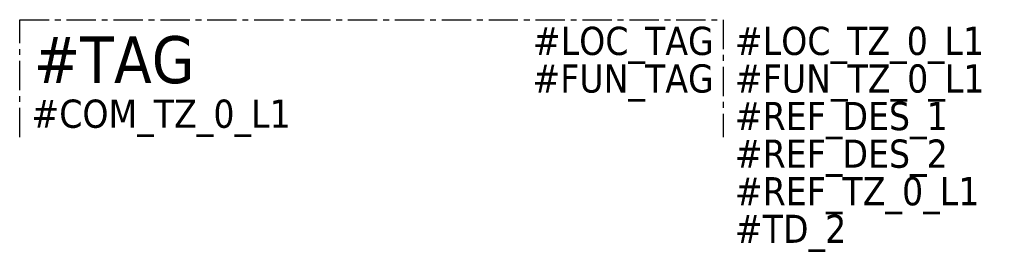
# Model space of a CAD drawing. Header units: millimetres. Extents: x 2 to 44, y 4.7 to 14.4.
import ezdxf
from ezdxf.enums import TextEntityAlignment as Align

# ---------------------------------------------------------------- set-up
doc = ezdxf.new("R2010")
doc.units = ezdxf.units.MM
doc.linetypes.add('AXES', pattern=[2, 1.25, -0.25, 0.25, -0.25])
doc.styles.add('TAHOMA_STANDARD', font='txt')

msp = doc.modelspace()

# ---------------------------------------------------------------- linework, layer by layer
at = {"linetype": 'AXES'}
for p, q in [((2, 9.4), (2, 14.4)), ((2, 14.4), (32, 14.4)), ((32, 14.4), (32, 9.4))]:
    msp.add_line(p, q, dxfattribs=at)

# ---------------------------------------------------------------- texts
at = {"color": 7, "style": 'TAHOMA_STANDARD'}
for tag, p in [('#LOC_TAG', (31.6, 12.9)), ('#FUN_TAG', (31.6, 11.3))]:
    msp.add_attdef(tag, text='', height=1.2, dxfattribs=at).set_placement(p, align=Align.RIGHT)
for tag, p in [('#LOC_TZ_0_L1', (32.5, 12.9)), ('#FUN_TZ_0_L1', (32.5, 11.3)), ('#COM_TZ_0_L1', (2.5, 9.8)), ('#REF_DES_1', (32.5, 9.7)), ('#REF_DES_2', (32.5, 8.1)), ('#REF_TZ_0_L1', (32.5, 6.5)), ('#TD_2', (32.5, 4.9))]:
    msp.add_attdef(tag, p, '', height=1.2, dxfattribs=at)
at = {"color": 5, "style": 'TAHOMA_STANDARD'}
msp.add_attdef('#TAG', (2.6, 11.7), '', height=2, dxfattribs=at)

doc.saveas('drawing.dxf')
